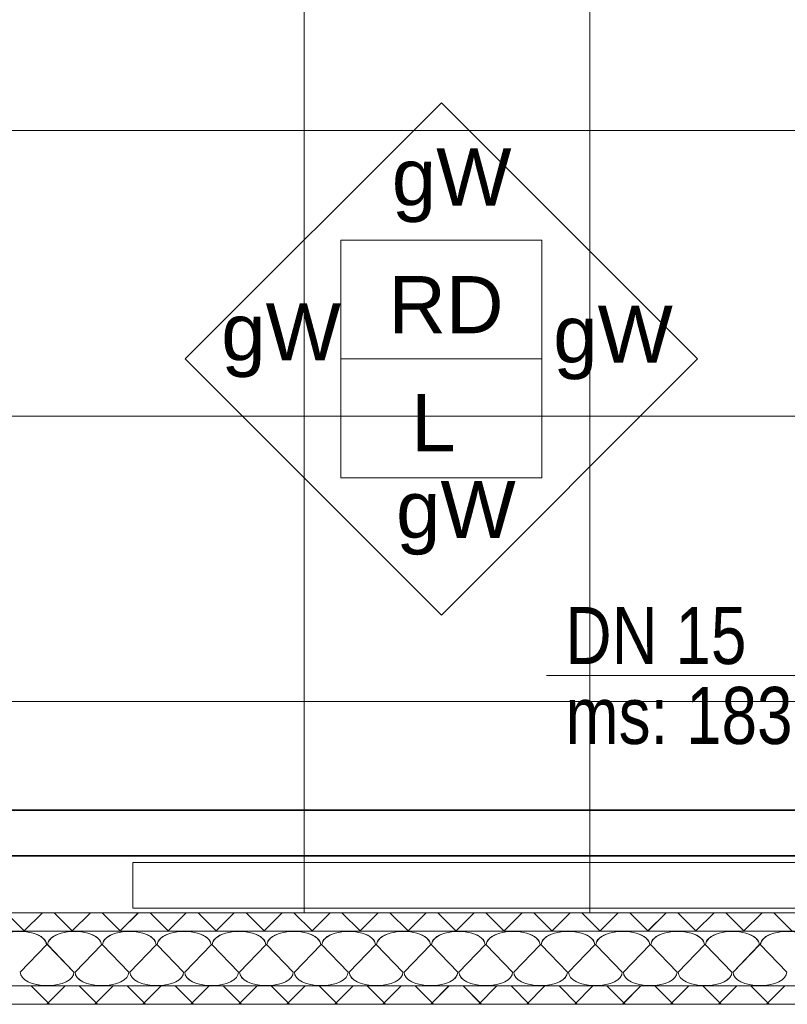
# Model space of a CAD drawing. Extents: x 229 to 926, y 37 to 878.
# Tile 44 of 194: x 588 to 621, y 165 to 208. Entities that reach past the tile are written whole.
import ezdxf
from ezdxf.lldxf.tags import DXFTag

# ---------------------------------------------------------------- set-up
doc = ezdxf.new("R2010")
doc.units = 0
doc.layers.get('0').update_dxf_attribs({"lineweight": 13})
doc.layers.add('A_BI_Aussenwand', color=5, linetype='Continuous', lineweight=18, true_color=0x0000ff, plot=False)
for name, color, linetype, lineweight in [('Ausstattung', 7, 'Continuous', 25), ('Axen', 7, 'Continuous', 25), ('Axen-A03ENJ5PI0', 7, 'Continuous', 25), ('Beschriftung', 7, 'Continuous', 25), ('Beschriftung-A03ENJ5NI0', 7, 'Continuous', 25), ('Deckenspiegel', 7, 'Continuous', 25), ('Fullfläche', 7, 'Continuous', 25), ('Fullfläche-A03ENJ5QI0', 7, 'Continuous', 25), ('Wände', 7, 'Continuous', 25), ('Wände-A03ENJ5VI0', 7, 'Continuous', 25), ('X_BI_Text', 7, 'Continuous', 25)]:
    doc.layers.add(name, color=color, linetype=linetype, lineweight=lineweight)
doc.layers.add('H_BI_Ruecklauf', color=5, linetype='fein_strichliert', lineweight=35, true_color=0x0000ff)
doc.layers.add('H_BI_Vorlauf', color=7, linetype='Continuous', lineweight=35, true_color=0xed0e24)
doc.styles.get("Standard").update_dxf_attribs({"font": 'arial.ttf'})
tags = doc.linetypes.add('ALL_S25', pattern=[0.001, 0, -0.001]).pattern_tags.tags
tags[6:7] = [DXFTag(74, 4), DXFTag(75, 0), DXFTag(340, '0'), DXFTag(46, 1.0), DXFTag(50, 0.0), DXFTag(44, 0.0), DXFTag(45, 0.0)]
tags[4:5] = [DXFTag(74, 4), DXFTag(75, 0), DXFTag(340, '0'), DXFTag(46, 1.0), DXFTag(50, 0.0), DXFTag(44, 0.0), DXFTag(45, 0.0)]
tags = doc.linetypes.add('ALL_S25-A03ENJ5XI0', pattern=[0.001, 0, -0.001]).pattern_tags.tags
tags[6:7] = [DXFTag(74, 4), DXFTag(75, 0), DXFTag(340, '0'), DXFTag(46, 1.0), DXFTag(50, 0.0), DXFTag(44, 0.0), DXFTag(45, 0.0)]
tags[4:5] = [DXFTag(74, 4), DXFTag(75, 0), DXFTag(340, '0'), DXFTag(46, 1.0), DXFTag(50, 0.0), DXFTag(44, 0.0), DXFTag(45, 0.0)]
tags = doc.linetypes.add('fein_strichliert', pattern=[4, 1, -2, 1]).pattern_tags.tags
tags[8:9] = [DXFTag(74, 4), DXFTag(75, 0), DXFTag(340, '0'), DXFTag(46, 0.0), DXFTag(50, 0.0), DXFTag(44, 0.0), DXFTag(45, 0.0)]
tags[6:7] = [DXFTag(74, 4), DXFTag(75, 0), DXFTag(340, '0'), DXFTag(46, 0.0), DXFTag(50, 0.0), DXFTag(44, 0.0), DXFTag(45, 0.0)]
tags[4:5] = [DXFTag(74, 4), DXFTag(75, 0), DXFTag(340, '0'), DXFTag(46, 0.0), DXFTag(50, 0.0), DXFTag(44, 0.0), DXFTag(45, 0.0)]

# ---------------------------------------------------------------- blocks, each defined once
blk = doc.blocks.new('Referenz-A03ENJ5LI0', base_point=(255.728, 65.704))
at = {"layer": 'Ausstattung', "color": 0, "lineweight": -2}
for p, q in [((592.684, 169.548), (592.684, 171.548)), ((592.684, 171.548), (632.684, 171.544)), ((632.684, 169.544), (592.684, 169.548))]:
    blk.add_line(p, q, dxfattribs=at)
at = {"layer": 'Axen', "color": 0, "linetype": 'ALL_S25', "lineweight": -2, "ltscale": 0.13}
blk.add_line((735.547, 165.346), (301.622, 165.346), dxfattribs=at)
at = {"layer": 'Beschriftung', "color": 0, "lineweight": -2}
for p, q in [((594.981, 193.602), (606.196, 204.813)), ((606.196, 204.813), (617.407, 193.598)), ((601.794, 193.601), (601.794, 198.801)), ((601.794, 198.801), (610.594, 198.8)), ((610.594, 198.8), (610.594, 193.6)), ((606.192, 182.387), (594.981, 193.602)), ((601.793, 188.401), (601.794, 193.601)), ((610.594, 193.6), (601.794, 193.601)), ((617.407, 193.598), (606.192, 182.387)), ((610.594, 193.6), (610.593, 188.4)), ((610.593, 188.4), (601.793, 188.401))]:
    blk.add_line(p, q, dxfattribs=at)
at = {"layer": 'Fullfläche', "color": 0, "lineweight": -2}
for p, q in [((587.931, 168.554), (587.14, 169.346)), ((587.936, 168.554), (588.727, 169.346)), ((590.031, 168.554), (589.24, 169.346)), ((590.036, 168.554), (590.827, 169.346)), ((592.131, 168.554), (591.34, 169.346)), ((592.136, 168.554), (592.927, 169.346)), ((594.232, 168.554), (593.44, 169.346)), ((594.236, 168.554), (595.027, 169.346)), ((596.332, 168.554), (595.54, 169.346)), ((596.336, 168.554), (597.127, 169.346)), ((598.432, 168.554), (597.64, 169.346)), ((598.436, 168.554), (599.227, 169.346)), ((600.532, 168.554), (599.74, 169.346)), ((600.536, 168.554), (601.327, 169.346)), ((602.631, 168.554), (601.84, 169.346)), ((602.636, 168.554), (603.427, 169.346)), ((604.731, 168.554), (603.94, 169.346)), ((604.736, 168.554), (605.527, 169.346)), ((606.831, 168.554), (606.04, 169.346)), ((606.836, 168.554), (607.627, 169.346)), ((608.931, 168.554), (608.14, 169.346)), ((608.936, 168.554), (609.727, 169.346)), ((611.031, 168.554), (610.24, 169.346)), ((611.036, 168.554), (611.827, 169.346)), ((613.131, 168.554), (612.34, 169.346)), ((613.136, 168.554), (613.927, 169.346)), ((615.232, 168.554), (614.44, 169.346)), ((615.236, 168.554), (616.027, 169.346)), ((617.332, 168.554), (616.54, 169.346)), ((617.336, 168.554), (618.127, 169.346)), ((619.432, 168.554), (618.64, 169.346)), ((619.436, 168.554), (620.227, 169.346)), ((621.532, 168.554), (620.74, 169.346)), ((587.926, 168.546), (587.931, 168.552)), ((587.941, 168.546), (587.936, 168.552)), ((590.026, 168.546), (590.031, 168.552)), ((590.042, 168.546), (590.036, 168.552)), ((592.126, 168.546), (592.131, 168.552)), ((592.142, 168.546), (592.136, 168.552)), ((594.226, 168.546), (594.232, 168.552)), ((594.242, 168.546), (594.236, 168.552)), ((596.326, 168.546), (596.332, 168.552)), ((596.342, 168.546), (596.336, 168.552)), ((598.426, 168.546), (598.432, 168.552)), ((598.442, 168.546), (598.436, 168.552)), ((600.526, 168.546), (600.532, 168.552)), ((600.542, 168.546), (600.536, 168.552)), ((602.626, 168.546), (602.631, 168.552)), ((602.642, 168.546), (602.636, 168.552)), ((604.726, 168.546), (604.731, 168.552)), ((604.742, 168.546), (604.736, 168.552)), ((606.825, 168.546), (606.831, 168.552)), ((606.842, 168.546), (606.836, 168.552)), ((608.926, 168.546), (608.931, 168.552)), ((608.942, 168.546), (608.936, 168.552)), ((611.026, 168.546), (611.031, 168.552)), ((611.042, 168.546), (611.036, 168.552)), ((613.126, 168.546), (613.131, 168.552)), ((613.142, 168.546), (613.136, 168.552)), ((615.226, 168.546), (615.232, 168.552)), ((615.242, 168.546), (615.236, 168.552)), ((617.326, 168.546), (617.332, 168.552)), ((617.342, 168.546), (617.336, 168.552)), ((619.426, 168.546), (619.432, 168.552)), ((619.442, 168.546), (619.436, 168.552)), ((587.758, 166.746), (588.91, 167.946)), ((588.958, 167.946), (590.11, 166.746)), ((590.158, 166.746), (591.31, 167.946)), ((591.358, 167.946), (592.51, 166.746)), ((592.558, 166.746), (593.71, 167.946)), ((593.758, 167.946), (594.91, 166.746)), ((594.958, 166.746), (596.11, 167.946)), ((596.158, 167.946), (597.31, 166.746)), ((597.358, 166.746), (598.51, 167.946)), ((598.558, 167.946), (599.71, 166.746)), ((599.758, 166.746), (600.91, 167.946)), ((600.958, 167.946), (602.11, 166.746)), ((602.158, 166.746), (603.31, 167.946)), ((603.358, 167.946), (604.51, 166.746)), ((604.558, 166.746), (605.71, 167.946)), ((605.758, 167.946), (606.91, 166.746)), ((606.958, 166.746), (608.11, 167.946)), ((608.158, 167.946), (609.31, 166.746)), ((609.358, 166.746), (610.51, 167.946)), ((610.558, 167.946), (611.71, 166.746)), ((611.758, 166.746), (612.91, 167.946)), ((612.958, 167.946), (614.11, 166.746)), ((614.158, 166.746), (615.31, 167.946)), ((615.358, 167.946), (616.51, 166.746)), ((616.558, 166.746), (617.71, 167.946)), ((617.758, 167.946), (618.91, 166.746)), ((618.958, 166.746), (620.11, 167.946)), ((620.158, 167.946), (621.31, 166.746)), ((589.04, 165.346), (588.241, 166.146)), ((588.927, 165.346), (589.726, 166.146)), ((591.14, 165.346), (590.341, 166.146)), ((591.027, 165.346), (591.826, 166.146)), ((593.241, 165.346), (592.441, 166.146)), ((593.127, 165.346), (593.926, 166.146)), ((595.34, 165.346), (594.541, 166.146)), ((595.227, 165.346), (596.026, 166.146)), ((597.44, 165.346), (596.641, 166.146)), ((597.327, 165.346), (598.126, 166.146)), ((599.541, 165.346), (598.741, 166.146)), ((599.427, 165.346), (600.226, 166.146)), ((601.641, 165.346), (600.841, 166.146)), ((601.527, 165.346), (602.326, 166.146)), ((603.741, 165.346), (602.941, 166.146)), ((603.627, 165.346), (604.426, 166.146)), ((605.841, 165.346), (605.041, 166.146)), ((605.727, 165.346), (606.526, 166.146)), ((607.941, 165.346), (607.141, 166.146)), ((607.827, 165.346), (608.626, 166.146)), ((610.041, 165.346), (609.241, 166.146)), ((609.927, 165.346), (610.726, 166.146)), ((612.141, 165.346), (611.341, 166.146)), ((612.027, 165.346), (612.826, 166.146)), ((614.241, 165.346), (613.441, 166.146)), ((614.127, 165.346), (614.926, 166.146)), ((616.341, 165.346), (615.541, 166.146)), ((616.227, 165.346), (617.026, 166.146)), ((618.441, 165.346), (617.641, 166.146)), ((618.327, 165.346), (619.126, 166.146)), ((620.541, 165.346), (619.741, 166.146)), ((620.427, 165.346), (621.226, 166.146))]:
    blk.add_line(p, q, dxfattribs=at)
for centre, start_param, end_param in [((587.734, 167.946), 0, 3.141593), ((590.134, 167.946), 0, 3.141593), ((592.534, 167.946), 0, 3.141593), ((594.934, 167.946), 0, 3.141593), ((597.334, 167.946), 0, 3.141593), ((599.734, 167.946), 0, 3.141593), ((602.134, 167.946), 0, 3.141593), ((604.534, 167.946), 0, 3.141593), ((606.934, 167.946), 0, 3.141593), ((609.334, 167.946), 0, 3.141593), ((611.734, 167.946), 0, 3.141593), ((614.134, 167.946), 0, 3.141593), ((616.534, 167.946), 0, 3.141593), ((618.934, 167.946), 0, 3.141593), ((621.334, 167.946), 0, 3.141593), ((588.934, 166.746), 3.141593, 4.712389), ((588.934, 166.746), 4.712389, 6.283185), ((591.334, 166.746), 3.141593, 4.712389), ((591.334, 166.746), 4.712389, 6.283185), ((593.734, 166.746), 3.141593, 4.712389), ((593.734, 166.746), 4.712389, 6.283185), ((596.134, 166.746), 3.141593, 4.712389), ((596.134, 166.746), 4.712389, 6.283185), ((598.534, 166.746), 3.141593, 4.712389), ((598.534, 166.746), 4.712389, 6.283185), ((600.934, 166.746), 3.141593, 4.712389), ((600.934, 166.746), 4.712389, 6.283185), ((603.334, 166.746), 3.141593, 4.712389), ((603.334, 166.746), 4.712389, 6.283185), ((605.734, 166.746), 3.141593, 4.712389), ((605.734, 166.746), 4.712389, 6.283185), ((608.134, 166.746), 3.141593, 4.712389), ((608.134, 166.746), 4.712389, 6.283185), ((610.534, 166.746), 3.141593, 4.712389), ((610.534, 166.746), 4.712389, 6.283185), ((612.934, 166.746), 3.141593, 4.712389), ((612.934, 166.746), 4.712389, 6.283185), ((615.334, 166.746), 3.141593, 4.712389), ((615.334, 166.746), 4.712389, 6.283185), ((617.734, 166.746), 3.141593, 4.712389), ((617.734, 166.746), 4.712389, 6.283185), ((620.134, 166.746), 3.141593, 4.712389), ((620.134, 166.746), 4.712389, 6.283185)]:
    blk.add_ellipse(centre, major_axis=(1.176, 0), ratio=0.5, start_param=start_param, end_param=end_param, dxfattribs=at)
at = {"layer": 'Wände', "color": 0, "lineweight": -2}
for p, q in [((555.334, 169.346), (670.034, 169.346)), ((670.034, 168.547), (555.334, 168.546)), ((555.334, 166.146), (673.234, 166.147)), ((549.334, 165.346), (674.034, 165.346))]:
    blk.add_line(p, q, dxfattribs=at)
at = {"layer": 'Beschriftung', "color": 0, "lineweight": -2, "char_height": 2.5, "attachment_point": 1, "rotation": 359.9932}
for s, insert in [('{\\fArial;gW}', (604.022, 202.819)), ('{\\fArial;RD}', (603.87, 197.227)), ('{\\fArial;gW}', (596.557, 196.033)), ('{\\fArial;gW}', (611.087, 195.938)), ('{\\fArial;L}', (604.869, 192.059)), ('{\\fArial;gW}', (604.209, 188.261))]:
    blk.add_mtext(s, dxfattribs=dict(at, insert=insert))
blk = doc.blocks.new('Referenz-A03ENJ62I0', base_point=(255.728, 65.706))
at = {"layer": 'Axen-A03ENJ5PI0', "color": 0, "linetype": 'ALL_S25-A03ENJ5XI0', "lineweight": -2, "ltscale": 0.13}
blk.add_line((735.547, 165.347), (301.622, 165.347), dxfattribs=at)
at = {"layer": 'Beschriftung-A03ENJ5NI0', "color": 0, "lineweight": -2}
for p, q in [((594.98, 193.603), (606.195, 204.815)), ((606.195, 204.815), (617.406, 193.6)), ((601.793, 193.602), (601.794, 198.802)), ((601.794, 198.802), (610.594, 198.801)), ((610.594, 198.801), (610.593, 193.601)), ((606.191, 182.388), (594.98, 193.603)), ((610.593, 193.601), (601.793, 193.602)), ((601.793, 188.402), (601.793, 193.602)), ((617.406, 193.6), (606.191, 182.388)), ((610.593, 193.601), (610.593, 188.401)), ((610.593, 188.401), (601.793, 188.402))]:
    blk.add_line(p, q, dxfattribs=at)
at = {"layer": 'Deckenspiegel', "color": 0, "lineweight": -2}
for p, q in [((600.183, 412.847), (600.183, 169.348)), ((612.683, 412.847), (612.683, 169.348)), ((670.033, 203.598), (555.333, 203.597)), ((670.033, 191.098), (555.333, 191.097)), ((670.033, 178.598), (555.333, 178.597)), ((555.333, 169.347), (670.034, 169.348))]:
    blk.add_line(p, q, dxfattribs=at)
at = {"layer": 'Fullfläche-A03ENJ5QI0', "color": 0, "lineweight": -2}
for p, q in [((587.931, 168.555), (587.14, 169.348)), ((587.935, 168.555), (588.726, 169.348)), ((590.031, 168.555), (589.24, 169.348)), ((590.035, 168.555), (590.826, 169.348)), ((592.131, 168.556), (591.34, 169.348)), ((592.135, 168.556), (592.926, 169.348)), ((594.231, 168.556), (593.44, 169.348)), ((594.235, 168.556), (595.026, 169.348)), ((596.331, 168.556), (595.54, 169.348)), ((596.335, 168.556), (597.126, 169.348)), ((598.431, 168.556), (597.64, 169.348)), ((598.435, 168.556), (599.226, 169.348)), ((600.531, 168.556), (599.74, 169.348)), ((600.535, 168.556), (601.326, 169.348)), ((602.631, 168.556), (601.84, 169.348)), ((602.635, 168.556), (603.426, 169.348)), ((604.731, 168.556), (603.94, 169.348)), ((604.735, 168.556), (605.526, 169.348)), ((606.831, 168.556), (606.04, 169.348)), ((606.835, 168.556), (607.626, 169.348)), ((608.931, 168.556), (608.14, 169.348)), ((608.935, 168.556), (609.726, 169.348)), ((611.031, 168.556), (610.24, 169.348)), ((611.035, 168.556), (611.826, 169.348)), ((613.131, 168.556), (612.34, 169.348)), ((613.135, 168.556), (613.926, 169.348)), ((615.231, 168.556), (614.44, 169.348)), ((615.235, 168.556), (616.026, 169.348)), ((617.331, 168.556), (616.54, 169.348)), ((617.335, 168.556), (618.126, 169.348)), ((619.431, 168.556), (618.64, 169.348)), ((619.435, 168.556), (620.226, 169.348)), ((621.531, 168.556), (620.74, 169.348)), ((587.925, 168.548), (587.931, 168.553)), ((587.941, 168.548), (587.935, 168.553)), ((590.025, 168.548), (590.031, 168.553)), ((590.041, 168.548), (590.035, 168.553)), ((592.125, 168.548), (592.131, 168.553)), ((592.141, 168.548), (592.135, 168.553)), ((594.225, 168.548), (594.231, 168.553)), ((594.241, 168.548), (594.235, 168.553)), ((596.325, 168.548), (596.331, 168.553)), ((596.341, 168.548), (596.335, 168.553)), ((598.425, 168.548), (598.431, 168.553)), ((598.441, 168.548), (598.435, 168.553)), ((600.525, 168.548), (600.531, 168.553)), ((600.541, 168.548), (600.535, 168.553)), ((602.625, 168.548), (602.631, 168.553)), ((602.641, 168.548), (602.635, 168.553)), ((604.725, 168.548), (604.731, 168.553)), ((604.741, 168.548), (604.735, 168.553)), ((606.825, 168.548), (606.831, 168.554)), ((606.841, 168.548), (606.835, 168.554)), ((608.925, 168.548), (608.931, 168.554)), ((608.941, 168.548), (608.935, 168.554)), ((611.025, 168.548), (611.031, 168.554)), ((611.041, 168.548), (611.035, 168.554)), ((613.125, 168.548), (613.131, 168.554)), ((613.141, 168.548), (613.135, 168.554)), ((615.225, 168.548), (615.231, 168.554)), ((615.241, 168.548), (615.235, 168.554)), ((617.325, 168.548), (617.331, 168.554)), ((617.341, 168.548), (617.335, 168.554)), ((619.425, 168.548), (619.431, 168.554)), ((619.441, 168.548), (619.435, 168.554)), ((587.757, 166.748), (588.909, 167.948)), ((588.957, 167.948), (590.109, 166.748)), ((590.157, 166.748), (591.309, 167.948)), ((591.357, 167.948), (592.509, 166.748)), ((592.557, 166.748), (593.709, 167.948)), ((593.757, 167.948), (594.909, 166.748)), ((594.957, 166.748), (596.109, 167.948)), ((596.157, 167.948), (597.309, 166.748)), ((597.357, 166.748), (598.509, 167.948)), ((598.557, 167.948), (599.709, 166.748)), ((599.757, 166.748), (600.909, 167.948)), ((600.957, 167.948), (602.109, 166.748)), ((602.157, 166.748), (603.309, 167.948)), ((603.357, 167.948), (604.509, 166.748)), ((604.557, 166.748), (605.709, 167.948)), ((605.757, 167.948), (606.909, 166.748)), ((606.957, 166.748), (608.109, 167.948)), ((608.157, 167.948), (609.309, 166.748)), ((609.357, 166.748), (610.509, 167.948)), ((610.557, 167.948), (611.709, 166.748)), ((611.757, 166.748), (612.909, 167.948)), ((612.957, 167.948), (614.109, 166.748)), ((614.157, 166.748), (615.309, 167.948)), ((615.357, 167.948), (616.509, 166.748)), ((616.557, 166.748), (617.709, 167.948)), ((617.757, 167.948), (618.909, 166.748)), ((618.957, 166.748), (620.109, 167.948)), ((620.157, 167.948), (621.309, 166.748)), ((589.04, 165.348), (588.241, 166.148)), ((588.926, 165.348), (589.725, 166.148)), ((591.14, 165.348), (590.341, 166.148)), ((591.026, 165.348), (591.825, 166.148)), ((593.24, 165.348), (592.441, 166.148)), ((593.126, 165.348), (593.926, 166.148)), ((595.34, 165.348), (594.541, 166.148)), ((595.226, 165.348), (596.025, 166.148)), ((597.44, 165.348), (596.641, 166.148)), ((597.326, 165.348), (598.125, 166.148)), ((599.54, 165.348), (598.741, 166.148)), ((599.426, 165.348), (600.225, 166.148)), ((601.64, 165.348), (600.841, 166.148)), ((601.526, 165.348), (602.325, 166.148)), ((603.74, 165.348), (602.941, 166.148)), ((603.626, 165.348), (604.425, 166.148)), ((605.84, 165.348), (605.041, 166.148)), ((605.726, 165.348), (606.525, 166.148)), ((607.94, 165.348), (607.141, 166.148)), ((607.826, 165.348), (608.625, 166.148)), ((610.04, 165.348), (609.241, 166.148)), ((609.926, 165.348), (610.725, 166.148)), ((612.14, 165.348), (611.341, 166.148)), ((612.026, 165.348), (612.825, 166.148)), ((614.24, 165.348), (613.441, 166.148)), ((614.126, 165.348), (614.925, 166.148)), ((616.34, 165.348), (615.541, 166.148)), ((616.226, 165.348), (617.025, 166.148)), ((618.44, 165.348), (617.641, 166.148)), ((618.326, 165.348), (619.125, 166.148)), ((620.54, 165.348), (619.741, 166.148)), ((620.426, 165.348), (621.225, 166.148))]:
    blk.add_line(p, q, dxfattribs=at)
for centre, start_param, end_param in [((587.733, 167.948), 0, 3.141593), ((590.133, 167.948), 0, 3.141593), ((592.533, 167.948), 0, 3.141593), ((594.933, 167.948), 0, 3.141593), ((597.333, 167.948), 0, 3.141593), ((599.733, 167.948), 0, 3.141593), ((602.133, 167.948), 0, 3.141593), ((604.533, 167.948), 0, 3.141593), ((606.933, 167.948), 0, 3.141593), ((609.333, 167.948), 0, 3.141593), ((611.733, 167.948), 0, 3.141593), ((614.133, 167.948), 0, 3.141593), ((616.533, 167.948), 0, 3.141593), ((618.933, 167.948), 0, 3.141593), ((621.333, 167.948), 0, 3.141593), ((588.933, 166.748), 3.141593, 4.712389), ((588.933, 166.748), 4.712389, 6.283185), ((591.333, 166.748), 3.141593, 4.712389), ((591.333, 166.748), 4.712389, 6.283185), ((593.733, 166.748), 3.141593, 4.712389), ((593.733, 166.748), 4.712389, 6.283185), ((596.133, 166.748), 3.141593, 4.712389), ((596.133, 166.748), 4.712389, 6.283185), ((598.533, 166.748), 3.141593, 4.712389), ((598.533, 166.748), 4.712389, 6.283185), ((600.933, 166.748), 3.141593, 4.712389), ((600.933, 166.748), 4.712389, 6.283185), ((603.333, 166.748), 3.141593, 4.712389), ((603.333, 166.748), 4.712389, 6.283185), ((605.733, 166.748), 3.141593, 4.712389), ((605.733, 166.748), 4.712389, 6.283185), ((608.133, 166.748), 3.141593, 4.712389), ((608.133, 166.748), 4.712389, 6.283185), ((610.533, 166.748), 3.141593, 4.712389), ((610.533, 166.748), 4.712389, 6.283185), ((612.933, 166.748), 3.141593, 4.712389), ((612.933, 166.748), 4.712389, 6.283185), ((615.333, 166.748), 3.141593, 4.712389), ((615.333, 166.748), 4.712389, 6.283185), ((617.733, 166.748), 3.141593, 4.712389), ((617.733, 166.748), 4.712389, 6.283185), ((620.133, 166.748), 3.141593, 4.712389), ((620.133, 166.748), 4.712389, 6.283185)]:
    blk.add_ellipse(centre, major_axis=(1.176, 0), ratio=0.5, start_param=start_param, end_param=end_param, dxfattribs=at)
at = {"layer": 'Wände-A03ENJ5VI0', "color": 0, "lineweight": -2}
for p, q in [((555.333, 169.347), (670.033, 169.347)), ((670.033, 168.548), (555.333, 168.547)), ((555.333, 166.147), (673.233, 166.148)), ((549.333, 165.347), (674.033, 165.347))]:
    blk.add_line(p, q, dxfattribs=at)
at = {"layer": 'Beschriftung-A03ENJ5NI0', "color": 0, "lineweight": -2, "char_height": 2.49999, "attachment_point": 1, "rotation": 359.9932}
for s, insert in [('{\\fArial;gW}', (604.021, 202.821)), ('{\\fArial;RD}', (603.869, 197.228)), ('{\\fArial;gW}', (596.556, 196.034)), ('{\\fArial;gW}', (611.086, 195.939)), ('{\\fArial;L}', (604.869, 192.06)), ('{\\fArial;gW}', (604.208, 188.262))]:
    blk.add_mtext(s, dxfattribs=dict(at, insert=insert))
blk = doc.blocks.new('Wand-A03ENJ7GI0', base_point=(555.327, 165.343))
at = {"color": 0, "linetype": 'ByBlock', "lineweight": -2, "ltscale": 0.18}
for p, q in [((670.033, 169.343), (555.327, 169.343)), ((670.033, 165.343), (556.827, 165.343))]:
    blk.add_line(p, q, dxfattribs=at)
blk = doc.blocks.new('Mapress Edelstahl Rohr 14401-A03ENJG0I0', base_point=(548.069, 173.846))
at = {"color": 0, "linetype": 'ByBlock', "lineweight": -2, "ltscale": 0.35}
blk.add_line((548.069, 173.846), (664.028, 173.846), dxfattribs=at)
blk = doc.blocks.new('Mapress Edelstahl Rohr 14401-A03ENJGAI0', base_point=(548.694, 171.846))
at = {"color": 0, "linetype": 'ByBlock', "lineweight": -2, "ltscale": 0.35}
blk.add_line((548.694, 171.846), (666.028, 171.846), dxfattribs=at)
blk = doc.blocks.new('Bauteilbeschriftung-A03ENJGCI0', base_point=(610.792, 170.846))
at = {"color": 0, "lineweight": 18}
blk.add_line((610.792, 179.741), (632.378, 179.741), dxfattribs=at)
at = {"color": 0, "linetype": 'ByBlock', "lineweight": -2, "ltscale": 0.25}
for p, q in [((632.378, 179.741), (632.378, 171.846)), ((631.378, 174.846), (633.378, 172.846)), ((631.378, 172.846), (633.378, 170.846))]:
    blk.add_line(p, q, dxfattribs=at)
at = {"color": 0, "lineweight": -2}
blk.add_circle((632.378, 179.741), 0.01, dxfattribs=at)
at = {"color": 0, "linetype": 'ByBlock', "lineweight": -2, "ltscale": 0.25, "char_height": 2.5, "attachment_point": 1}
for s, insert in [('{\\W0.8;\\fArial;DN 15}', (611.625, 182.741)), ('{\\W0.8;\\fArial;ms: 183.72 kg/h}', (611.625, 179.241))]:
    blk.add_mtext(s, dxfattribs=dict(at, insert=insert))

msp = doc.modelspace()

# ---------------------------------------------------------------- block references
at = {"color": 251, "lineweight": 13, "ltscale": 0.13, "true_color": 0x606060}
for name, p in [('Referenz-A03ENJ5LI0', (255.728, 65.704)), ('Referenz-A03ENJ62I0', (255.728, 65.706))]:
    msp.add_blockref(name, p, dxfattribs=at)
at = {"layer": 'A_BI_Aussenwand', "ltscale": 0.18}
msp.add_blockref('Wand-A03ENJ7GI0', (555.327, 165.343), dxfattribs=at)
at = {"layer": 'H_BI_Ruecklauf', "ltscale": 0.35}
msp.add_blockref('Mapress Edelstahl Rohr 14401-A03ENJGAI0', (548.694, 171.846), dxfattribs=at)
at = {"layer": 'H_BI_Vorlauf', "ltscale": 0.35}
msp.add_blockref('Mapress Edelstahl Rohr 14401-A03ENJG0I0', (548.069, 173.846), dxfattribs=at)
at = {"layer": 'X_BI_Text', "ltscale": 0.25}
msp.add_blockref('Bauteilbeschriftung-A03ENJGCI0', (610.792, 170.846), dxfattribs=at)

doc.saveas('drawing.dxf')
